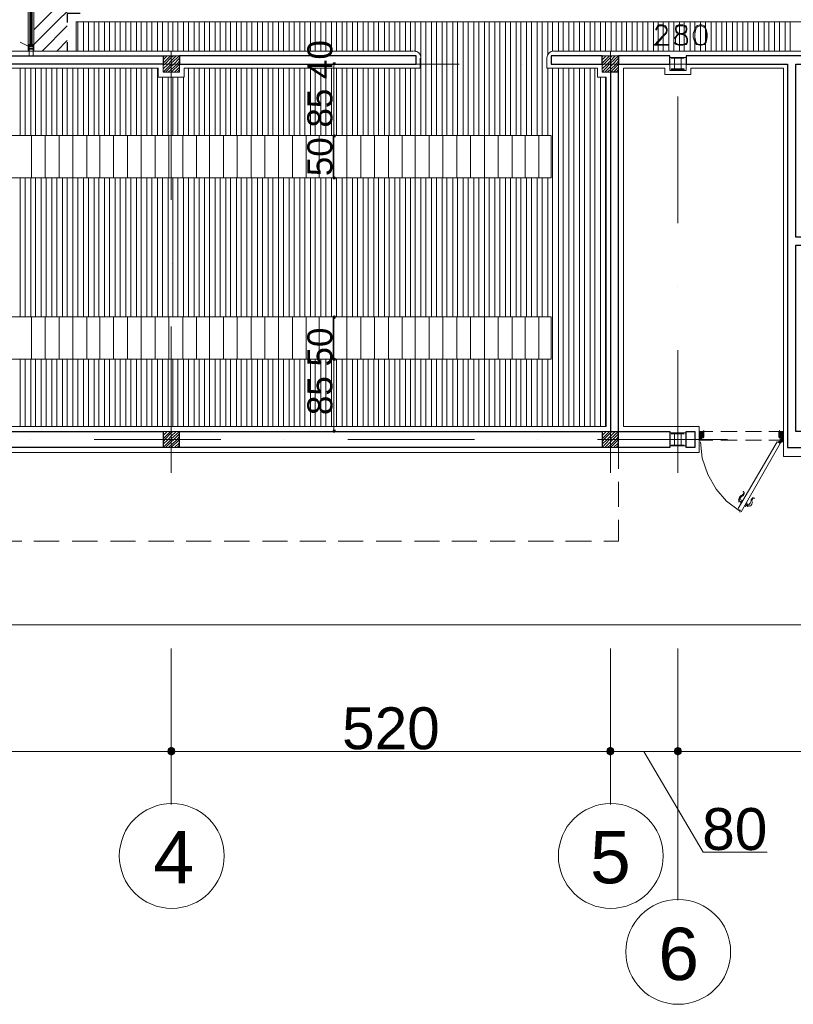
# Model space of a CAD drawing. Header units: metres. Extents: x 5.7 to 89.8, y 4 to 63.5.
# Tile 17 of 45: x 35.8 to 45, y 13.5 to 25.2. Entities that reach past the tile are written whole.
import ezdxf

# ---------------------------------------------------------------- set-up
doc = ezdxf.new("R2010")
doc.units = ezdxf.units.M
doc.header["$MEASUREMENT"] = 0
for name, color, linetype in [('PDF10_ax', 7, 'Continuous'), ('PDF10_column', 7, 'Continuous'), ('PDF10_dim', 7, 'Continuous'), ('PDF10_door', 7, 'Continuous'), ('PDF10_furn', 7, 'Continuous'), ('PDF10_halozen', 7, 'Continuous'), ('PDF10_hatch-plan', 7, 'Continuous'), ('PDF10_khatchin', 7, 'Continuous'), ('PDF10_Layer5', 7, 'Continuous'), ('PDF10_saghf kazeb', 7, 'Continuous'), ('PDF10_Text', 7, 'Continuous'), ('PDF10_textt', 7, 'Continuous'), ('PDF10_W', 7, 'Continuous'), ('PDF10_wall', 7, 'Continuous'), ('PDF10_WIN', 7, 'Continuous')]:
    doc.layers.add(name, color=color, linetype=linetype)
doc.styles.add('PDF Arial', font='arial.ttf')

msp = doc.modelspace()

# ---------------------------------------------------------------- linework, layer by layer
at = {"layer": 'PDF10_ax', "lineweight": 9}
for points in [[(42.785, 25.153), (42.785, 25.153)], [(43.584, 25.028), (43.584, 25.028)], [(36.496, 24.662), (37.989, 24.662)], [(38.74, 24.662), (38.74, 24.662)], [(39.491, 24.662), (40.994, 24.662)], [(41.745, 24.662), (41.745, 24.662)], [(42.496, 24.662), (43.989, 24.662)], [(44.74, 24.662), (44.74, 24.662)], [(37.584, 24.556), (37.584, 23.054)], [(42.785, 24.402), (42.785, 22.909)], [(43.584, 24.277), (43.584, 22.775)], [(37.584, 22.303), (37.584, 22.303)], [(42.785, 22.158), (42.785, 22.158)], [(43.584, 22.023), (43.584, 22.023)], [(37.584, 21.551), (37.584, 19.818)], [(42.785, 21.407), (42.785, 19.818)], [(43.584, 21.272), (43.584, 19.818)], [(35.918, 20.213), (35.918, 20.213)], [(36.669, 20.213), (38.172, 20.213)], [(38.923, 20.213), (38.923, 20.213)], [(39.674, 20.213), (41.177, 20.213)], [(41.918, 20.213), (41.918, 20.213)], [(42.669, 20.213), (44.172, 20.213)], [(44.923, 20.213), (44.923, 20.213)], [(37.584, 17.737), (37.584, 15.888)], [(42.785, 17.737), (42.785, 15.888)], [(43.584, 17.737), (43.584, 14.752)]]:
    msp.add_lwpolyline(points, dxfattribs=at)
for centre in [(37.589, 15.277), (42.79, 15.277), (43.589, 14.14)]:
    msp.add_circle(centre, 0.621, dxfattribs=at)
at = {"layer": 'PDF10_column', "lineweight": 18}
for points in [[(37.488, 24.749), (37.507, 24.759)], [(37.488, 24.71), (37.536, 24.759)], [(37.488, 24.672), (37.575, 24.759)], [(37.488, 24.643), (37.507, 24.662), (37.584, 24.739), (37.613, 24.759)], [(37.488, 24.605), (37.546, 24.662), (37.584, 24.701), (37.642, 24.759)], [(37.488, 24.566), (37.584, 24.662), (37.584, 24.672), (37.68, 24.759)], [(37.584, 24.816), (37.584, 24.508)], [(42.689, 24.749), (42.698, 24.759)], [(42.689, 24.71), (42.737, 24.759)], [(42.689, 24.672), (42.775, 24.759)], [(42.689, 24.643), (42.708, 24.662), (42.785, 24.739), (42.804, 24.759)], [(42.689, 24.605), (42.746, 24.662), (42.785, 24.701), (42.843, 24.759)], [(42.689, 24.566), (42.775, 24.662), (42.785, 24.672), (42.881, 24.759)], [(42.785, 24.816), (42.785, 24.508)], [(37.738, 24.662), (37.43, 24.662)], [(37.517, 24.566), (37.584, 24.633), (37.613, 24.662), (37.68, 24.73)], [(37.546, 24.566), (37.584, 24.595), (37.652, 24.662), (37.68, 24.701)], [(37.584, 24.566), (37.68, 24.662)], [(37.623, 24.566), (37.68, 24.624)], [(42.939, 24.662), (42.631, 24.662)], [(42.718, 24.566), (42.785, 24.633), (42.814, 24.662), (42.881, 24.73)], [(42.746, 24.566), (42.785, 24.595), (42.852, 24.662), (42.881, 24.701)], [(42.785, 24.566), (42.881, 24.662)], [(42.824, 24.566), (42.881, 24.624)], [(37.652, 24.566), (37.68, 24.595)], [(42.852, 24.566), (42.881, 24.595)], [(37.488, 20.299), (37.507, 20.309)], [(37.488, 20.261), (37.536, 20.309)], [(37.488, 20.222), (37.575, 20.309)], [(37.488, 20.184), (37.507, 20.213), (37.584, 20.29), (37.613, 20.309)], [(37.488, 20.155), (37.546, 20.213), (37.584, 20.251), (37.642, 20.309)], [(37.488, 20.116), (37.584, 20.213), (37.584, 20.222), (37.68, 20.309)], [(37.584, 20.367), (37.584, 20.059)], [(42.689, 20.299), (42.698, 20.309)], [(42.689, 20.261), (42.737, 20.309)], [(42.689, 20.222), (42.775, 20.309)], [(42.689, 20.184), (42.708, 20.213), (42.785, 20.29), (42.804, 20.309)], [(42.689, 20.155), (42.746, 20.213), (42.785, 20.251), (42.843, 20.309)], [(42.689, 20.116), (42.775, 20.213), (42.785, 20.222), (42.881, 20.309)], [(42.785, 20.367), (42.785, 20.059)], [(37.738, 20.213), (37.43, 20.213)], [(37.517, 20.116), (37.584, 20.184), (37.613, 20.213), (37.68, 20.28)], [(37.546, 20.116), (37.584, 20.145), (37.652, 20.213), (37.68, 20.251)], [(37.584, 20.116), (37.68, 20.213)], [(42.939, 20.213), (42.631, 20.213)], [(42.718, 20.116), (42.785, 20.184), (42.814, 20.213), (42.881, 20.28)], [(42.746, 20.116), (42.785, 20.145), (42.852, 20.213), (42.881, 20.251)], [(42.785, 20.116), (42.881, 20.213)], [(37.623, 20.116), (37.68, 20.174)], [(37.652, 20.116), (37.68, 20.145)], [(42.824, 20.116), (42.881, 20.174)], [(42.852, 20.116), (42.881, 20.145)]]:
    msp.add_lwpolyline(points, dxfattribs=at)
for points in [[(37.68, 24.566), (37.488, 24.566), (37.488, 24.759), (37.68, 24.759)], [(42.881, 24.566), (42.689, 24.566), (42.689, 24.759), (42.881, 24.759)], [(43.488, 24.739), (43.681, 24.739), (43.681, 24.585), (43.488, 24.585)], [(43.546, 24.605), (43.507, 24.605), (43.507, 24.595), (43.584, 24.595), (43.584, 24.605), (43.546, 24.605), (43.546, 24.73), (43.584, 24.73), (43.507, 24.73), (43.546, 24.73)], [(43.623, 24.605), (43.584, 24.605), (43.584, 24.595), (43.661, 24.595), (43.661, 24.605), (43.623, 24.605), (43.623, 24.73), (43.661, 24.73), (43.584, 24.73), (43.623, 24.73)], [(37.68, 20.116), (37.488, 20.116), (37.488, 20.309), (37.68, 20.309)], [(42.881, 20.116), (42.689, 20.116), (42.689, 20.309), (42.881, 20.309)], [(43.488, 20.29), (43.681, 20.29), (43.681, 20.136), (43.488, 20.136)], [(43.546, 20.145), (43.507, 20.145), (43.584, 20.145), (43.546, 20.145), (43.546, 20.28), (43.584, 20.28), (43.507, 20.28), (43.546, 20.28)], [(43.623, 20.145), (43.584, 20.145), (43.661, 20.145), (43.623, 20.145), (43.623, 20.28), (43.661, 20.28), (43.584, 20.28), (43.623, 20.28)]]:
    msp.add_lwpolyline(points, close=True, dxfattribs=at)
at = {"layer": 'PDF10_dim', "lineweight": 20}
for points in [[(39.51, 25.163), (39.443, 25.163)], [(39.51, 24.759), (39.443, 24.759)], [(39.51, 24.662), (39.453, 24.662)], [(39.51, 23.834), (39.51, 23.853), (39.51, 24.624), (39.51, 24.643)], [(39.51, 23.333), (39.51, 23.352), (39.51, 23.776), (39.51, 23.795)], [(39.51, 23.314), (39.453, 23.314)], [(39.51, 21.667), (39.453, 21.667)], [(39.51, 21.185), (39.51, 21.205), (39.51, 21.619), (39.51, 21.638)], [(39.51, 20.328), (39.51, 20.357), (39.51, 21.118), (39.51, 21.147)], [(39.51, 20.309), (39.453, 20.309)], [(37.488, 16.514), (31.68, 16.514)], [(42.689, 16.514), (37.68, 16.514)], [(43.488, 16.514), (42.881, 16.514)], [(43.18, 16.514), (43.883, 15.32), (44.644, 15.32)], [(49.488, 16.514), (43.681, 16.514)]]:
    msp.add_lwpolyline(points, dxfattribs=at)
for points in [[(39.453, 23.815), (39.51, 23.815)], [(39.453, 21.166), (39.51, 21.166)], [(37.584, 16.457), (37.584, 17.67)], [(42.785, 16.457), (42.785, 17.67)], [(43.584, 16.457), (43.584, 16.967)]]:
    msp.add_lwpolyline(points, close=True, dxfattribs=at)
at = {"layer": 'PDF10_dim', "transparency": 33554559}
for points in [[(39.501, 24.682), (39.51, 24.662), (39.491, 24.662)], [(39.51, 24.662), (39.491, 24.662), (39.501, 24.653)], [(39.51, 24.682), (39.501, 24.682), (39.51, 24.662)], [(39.501, 24.653), (39.51, 24.643), (39.51, 24.662)], [(39.53, 24.662), (39.53, 24.682), (39.51, 24.662)], [(39.53, 24.682), (39.51, 24.662), (39.51, 24.682)], [(39.51, 24.643), (39.51, 24.662), (39.53, 24.653)], [(39.51, 24.662), (39.53, 24.653), (39.53, 24.662)], [(39.501, 23.824), (39.51, 23.815), (39.491, 23.815)], [(39.51, 23.815), (39.501, 23.824), (39.491, 23.815)], [(39.51, 23.815), (39.491, 23.815), (39.501, 23.795)], [(39.491, 23.815), (39.501, 23.795), (39.51, 23.815)], [(39.51, 23.834), (39.501, 23.824), (39.51, 23.815)], [(39.51, 23.834), (39.51, 23.815), (39.501, 23.824)], [(39.501, 23.795), (39.51, 23.795), (39.51, 23.815)], [(39.501, 23.795), (39.51, 23.815), (39.51, 23.795)], [(39.53, 23.824), (39.51, 23.815), (39.51, 23.834)], [(39.53, 23.824), (39.51, 23.834), (39.51, 23.815)], [(39.53, 23.815), (39.53, 23.824), (39.51, 23.815)], [(39.51, 23.815), (39.53, 23.815), (39.53, 23.824)], [(39.51, 23.795), (39.51, 23.815), (39.53, 23.795)], [(39.51, 23.815), (39.53, 23.795), (39.53, 23.815)], [(39.51, 23.795), (39.53, 23.795), (39.51, 23.815)], [(39.53, 23.795), (39.51, 23.815), (39.53, 23.815)], [(39.51, 23.314), (39.501, 23.324), (39.491, 23.314)], [(39.491, 23.314), (39.501, 23.295), (39.51, 23.314)], [(39.51, 23.333), (39.51, 23.314), (39.501, 23.324)], [(39.501, 23.295), (39.51, 23.314), (39.51, 23.295)], [(39.53, 23.324), (39.51, 23.333), (39.51, 23.314)], [(39.51, 23.314), (39.53, 23.314), (39.53, 23.324)], [(39.51, 23.295), (39.53, 23.295), (39.51, 23.314)], [(39.53, 23.295), (39.51, 23.314), (39.53, 23.314)], [(39.501, 21.677), (39.51, 21.667), (39.491, 21.667)], [(39.51, 21.667), (39.491, 21.667), (39.501, 21.648)], [(39.51, 21.686), (39.501, 21.677), (39.51, 21.667)], [(39.501, 21.648), (39.51, 21.638), (39.51, 21.667)], [(39.53, 21.677), (39.51, 21.667), (39.51, 21.686)], [(39.53, 21.667), (39.53, 21.677), (39.51, 21.667)], [(39.51, 21.638), (39.51, 21.667), (39.53, 21.648)], [(39.51, 21.667), (39.53, 21.648), (39.53, 21.667)], [(39.501, 21.176), (39.51, 21.166), (39.491, 21.166)], [(39.51, 21.166), (39.501, 21.176), (39.491, 21.166)], [(39.51, 21.166), (39.491, 21.166), (39.501, 21.147)], [(39.491, 21.166), (39.501, 21.147), (39.51, 21.166)], [(39.51, 21.185), (39.501, 21.176), (39.51, 21.166)], [(39.51, 21.185), (39.51, 21.166), (39.501, 21.176)], [(39.501, 21.147), (39.51, 21.147), (39.51, 21.166)], [(39.501, 21.147), (39.51, 21.166), (39.51, 21.147)], [(39.53, 21.176), (39.51, 21.166), (39.51, 21.185)], [(39.53, 21.176), (39.51, 21.185), (39.51, 21.166)], [(39.53, 21.166), (39.53, 21.176), (39.51, 21.166)], [(39.51, 21.166), (39.53, 21.166), (39.53, 21.176)], [(39.51, 21.147), (39.51, 21.166), (39.53, 21.147)], [(39.51, 21.166), (39.53, 21.147), (39.53, 21.166)], [(39.51, 21.147), (39.53, 21.147), (39.51, 21.166)], [(39.53, 21.147), (39.51, 21.166), (39.53, 21.166)], [(39.51, 20.309), (39.501, 20.328), (39.491, 20.309)], [(39.491, 20.309), (39.501, 20.299), (39.51, 20.309)], [(39.51, 20.328), (39.51, 20.309), (39.501, 20.328)], [(39.501, 20.299), (39.51, 20.309), (39.51, 20.29)], [(39.51, 20.309), (39.53, 20.309), (39.53, 20.328)], [(39.53, 20.328), (39.51, 20.328), (39.51, 20.309)], [(39.51, 20.29), (39.53, 20.299), (39.51, 20.309)], [(39.53, 20.299), (39.51, 20.309), (39.53, 20.309)]]:
    msp.add_solid(points, dxfattribs=at)
at = {"layer": 'PDF10_door', "lineweight": 18}
for points in [[(43.854, 20.203), (43.835, 20.203), (43.835, 20.309), (43.883, 20.309)], [(43.893, 20.309), (43.893, 20.242)], [(44.779, 20.309), (44.779, 20.242)], [(44.817, 20.203), (44.836, 20.203), (44.836, 20.309), (44.788, 20.309)], [(43.883, 20.232), (43.864, 20.232), (43.864, 20.203)], [(44.788, 20.232), (44.798, 20.232)], [(44.808, 20.232), (44.808, 20.203)], [(44.297, 19.384), (44.326, 19.375), (44.316, 19.365), (44.162, 19.481), (44.037, 19.625), (43.941, 19.799), (43.873, 19.991), (43.854, 20.184)], [(44.336, 19.356), (44.798, 20.165), (44.759, 20.184), (44.297, 19.394)], [(44.326, 19.356), (44.316, 19.356)]]:
    msp.add_lwpolyline(points, dxfattribs=at)
at = {"layer": 'PDF10_door', "lineweight": 0}
for points in [[(43.883, 20.309), (43.893, 20.309), (43.835, 20.251), (43.864, 20.222), (43.844, 20.203), (43.835, 20.213), (43.893, 20.27), (43.844, 20.309), (43.835, 20.299), (43.893, 20.242), (43.835, 20.29), (43.854, 20.309), (43.893, 20.28), (43.864, 20.309), (43.835, 20.28), (43.873, 20.309)], [(43.864, 20.222), (43.835, 20.203), (43.893, 20.261), (43.835, 20.309), (43.893, 20.251), (43.873, 20.232), (43.835, 20.28), (43.883, 20.232), (43.893, 20.242)], [(43.835, 20.309), (43.835, 20.309)], [(44.808, 20.232), (44.836, 20.261), (44.779, 20.309), (44.836, 20.251), (44.808, 20.222), (44.827, 20.203), (44.808, 20.222)], [(44.788, 20.309), (44.836, 20.27), (44.798, 20.232), (44.779, 20.251), (44.836, 20.309), (44.827, 20.309)], [(44.817, 20.309), (44.779, 20.28), (44.808, 20.309), (44.836, 20.28), (44.798, 20.309), (44.779, 20.29), (44.836, 20.242), (44.779, 20.299), (44.788, 20.309), (44.779, 20.309)], [(43.864, 20.213), (43.854, 20.203), (43.835, 20.222), (43.893, 20.28), (43.835, 20.232), (43.864, 20.203)], [(43.835, 20.242), (43.864, 20.213), (43.835, 20.242)], [(43.835, 20.203), (43.835, 20.203)], [(44.808, 20.203), (44.836, 20.232), (44.779, 20.28), (44.836, 20.222), (44.817, 20.203), (44.808, 20.213)], [(44.779, 20.242), (44.788, 20.232)], [(44.836, 20.28), (44.788, 20.232), (44.836, 20.28)], [(44.798, 20.203), (44.798, 20.222), (44.798, 20.203)], [(44.836, 20.242), (44.808, 20.213), (44.836, 20.242)], [(44.779, 20.184), (44.779, 20.184)], [(44.808, 20.184), (44.817, 20.184), (44.808, 20.184)], [(44.817, 20.184), (44.817, 20.184)], [(44.355, 19.49), (44.355, 19.49)]]:
    msp.add_lwpolyline(points, dxfattribs=at)
for points in [[(43.893, 20.299), (43.873, 20.309), (43.893, 20.29), (43.835, 20.242)], [(43.835, 20.27), (43.864, 20.232), (43.835, 20.261), (43.883, 20.309)], [(44.836, 20.203), (44.827, 20.203), (44.836, 20.213), (44.779, 20.27), (44.827, 20.309), (44.779, 20.261), (44.808, 20.232)], [(44.836, 20.29), (44.779, 20.242), (44.836, 20.299), (44.817, 20.309)], [(44.817, 20.193), (44.808, 20.193)]]:
    msp.add_lwpolyline(points, close=True, dxfattribs=at)
for points in [[(44.798, 20.193), (44.798, 20.184), (44.808, 20.184), (44.808, 20.184), (44.808, 20.179, -0.414188), (44.788, 20.174), (44.769, 20.184)], [(44.779, 20.193), (44.788, 20.184, 0.414193), (44.797, 20.186)]]:
    msp.add_lwpolyline(points, format="xyb", dxfattribs=at)
at = {"layer": 'PDF10_door', "lineweight": 5}
for points in [[(44.339, 19.551, 0.014544), (44.336, 19.55, 0.130767), (44.303, 19.503)], [(44.308, 19.5, 0.361433), (44.314, 19.483, -0.139701), (44.33, 19.469)], [(44.345, 19.543, 0.099026), (44.326, 19.522, 0.092322), (44.317, 19.497)], [(44.424, 19.439, 0.092349), (44.442, 19.459, 0.098999), (44.451, 19.486, -0.199983), (44.476, 19.526)], [(44.459, 19.48, 0.014536), (44.46, 19.485, -0.199983), (44.482, 19.518, -0.999983), (44.488, 19.511)]]:
    msp.add_lwpolyline(points, format="xyb", dxfattribs=at)
for points in [[(44.307, 19.471), (44.316, 19.49), (44.307, 19.471), (44.307, 19.481)], [(44.345, 19.49), (44.326, 19.452)], [(44.326, 19.442), (44.326, 19.442)], [(44.374, 19.413), (44.374, 19.413)], [(44.403, 19.461), (44.384, 19.413)], [(44.403, 19.423), (44.413, 19.433)], [(44.422, 19.433), (44.413, 19.433), (44.413, 19.423), (44.413, 19.413)]]:
    msp.add_lwpolyline(points, dxfattribs=at)
at = {"layer": 'PDF10_door', "lineweight": 18}
msp.add_circle((44.822, 20.189), 0.00482, dxfattribs=at)
at = {"layer": 'PDF10_door', "lineweight": 0}
msp.add_circle((44.822, 20.189), 0.00482, dxfattribs=at)
at = {"layer": 'PDF10_door', "lineweight": 18}
for centre, start, end in [((43.888, 20.314), 0.0003, 89.9997), ((44.793, 20.314), 90.0003, 179.9997), ((43.859, 20.208), 270.0003, 359.9997), ((43.869, 20.237), 90.0003, 179.9997), ((43.888, 20.246), 270.0003, 359.9997), ((44.793, 20.246), 180.0003, 269.9997), ((44.803, 20.237), 0.0003, 89.9997), ((44.822, 20.208), 180.0063, 269.9994)]:
    msp.add_arc(centre, 0.00482, start, end, dxfattribs=at)
at = {"layer": 'PDF10_door', "lineweight": 0}
for centre, radius, start, end in [((44.812, 20.208), 0.0144, 179.9999, 270.0001), ((44.812, 20.208), 0.00482, 180.0003, 269.9997), ((44.812, 20.189), 0.00482, 128.779, 149.9982), ((44.822, 20.189), 0.00482, 0.0003, 89.9997)]:
    msp.add_arc(centre, radius, start, end, dxfattribs=at)
at = {"layer": 'PDF10_door', "lineweight": 5}
for centre, radius, start, end in [((44.35, 19.534), 0.0433, 238.1342, 269.9505), ((44.312, 19.591), 0.053, 307.3812, 352.6172), ((44.312, 19.591), 0.0626, 307.3812, 352.6171), ((44.36, 19.591), 0.00482, 352.6163, 172.6177), ((44.389, 19.389), 0.0433, 58.1287, 89.9449), ((44.437, 19.476), 0.0433, 210.0646, 241.8744), ((44.427, 19.437), 0.0144, 240.007, 319.4827), ((44.36, 19.495), 0.111, 319.4825, 349.2883)]:
    msp.add_arc(centre, radius, start, end, dxfattribs=at)
at = {"layer": 'PDF10_door', "transparency": 33554559}
msp.add_solid([(44.817, 20.174), (44.808, 20.174), (44.808, 20.174)], dxfattribs=at)
at = {"layer": 'PDF10_furn', "lineweight": 9}
msp.add_lwpolyline([(58.185, 29.016), (58.185, 18.017), (15.23, 18.017), (15.23, 52.814), (66.083, 52.814), (66.083, 29.016)], close=True, dxfattribs=at)
at = {"layer": 'PDF10_furn', "lineweight": 18}
msp.add_lwpolyline([(42.881, 24.662), (42.881, 24.662)], dxfattribs=at)
at = {"layer": 'PDF10_halozen', "lineweight": 25}
for points in [[(36.505, 25.259), (36.351, 25.259), (36.351, 25.153)], [(36.351, 25.076), (36.351, 25.076)], [(36.351, 24.999), (36.351, 24.999)], [(36.351, 24.922), (36.351, 24.816)]]:
    msp.add_lwpolyline(points, dxfattribs=at)
at = {"layer": 'PDF10_hatch-plan', "lineweight": 18}
for points in [[(35.956, 25.067), (37.141, 26.261)], [(35.956, 24.893), (37.324, 26.261)], [(36.053, 24.816), (36.351, 25.115)], [(36.477, 24.816), (36.477, 25.163)], [(36.544, 24.816), (36.544, 25.163)], [(36.602, 24.816), (36.602, 25.163)], [(36.669, 24.816), (36.669, 25.163)], [(36.727, 24.816), (36.727, 25.163)], [(36.794, 24.816), (36.794, 25.163)], [(36.852, 24.816), (36.852, 25.163)], [(36.92, 24.816), (36.92, 25.163)], [(36.977, 24.816), (36.977, 25.163)], [(37.045, 24.816), (37.045, 25.163)], [(37.103, 24.816), (37.103, 25.163)], [(37.17, 24.816), (37.17, 25.163)], [(37.228, 24.816), (37.228, 25.163)], [(37.295, 24.816), (37.295, 25.163)], [(37.353, 24.816), (37.353, 25.163)], [(37.42, 24.816), (37.42, 25.163)], [(37.478, 24.816), (37.478, 25.163)], [(37.546, 24.816), (37.546, 25.163)], [(37.603, 24.816), (37.603, 25.163)], [(37.661, 24.816), (37.661, 25.163)], [(37.729, 24.816), (37.729, 25.163)], [(37.786, 24.816), (37.786, 25.163)], [(37.854, 24.816), (37.854, 25.163)], [(37.912, 24.816), (37.912, 25.163)], [(37.979, 24.816), (37.979, 25.163)], [(38.037, 24.816), (38.037, 25.163)], [(38.104, 24.816), (38.104, 25.163)], [(38.162, 24.816), (38.162, 25.163)], [(38.229, 24.816), (38.229, 25.163)], [(38.287, 24.816), (38.287, 25.163)], [(38.355, 24.816), (38.355, 25.163)], [(38.412, 24.816), (38.412, 25.163)], [(38.48, 24.816), (38.48, 25.163)], [(38.538, 24.816), (38.538, 25.163)], [(38.605, 24.816), (38.605, 25.163)], [(38.663, 24.816), (38.663, 25.163)], [(38.73, 24.816), (38.73, 25.163)], [(38.788, 24.816), (38.788, 25.163)], [(38.855, 24.816), (38.855, 25.163)], [(38.913, 24.816), (38.913, 25.163)], [(38.981, 24.816), (38.981, 25.163)], [(39.038, 24.816), (39.038, 25.163)], [(39.106, 24.816), (39.106, 25.163)], [(39.164, 24.816), (39.164, 25.163)], [(39.231, 24.816), (39.231, 25.163)], [(39.289, 24.816), (39.289, 25.163)], [(39.356, 24.816), (39.356, 25.163)], [(39.414, 24.816), (39.414, 25.163)], [(39.481, 24.816), (39.481, 25.163)], [(39.539, 24.816), (39.539, 25.163)], [(39.607, 24.816), (39.607, 25.163)], [(39.664, 24.816), (39.664, 25.163)], [(39.732, 24.816), (39.732, 25.163)], [(39.79, 24.816), (39.79, 25.163)], [(39.857, 24.816), (39.857, 25.163)], [(39.915, 24.816), (39.915, 25.163)], [(39.982, 24.816), (39.982, 25.163)], [(40.04, 24.816), (40.04, 25.163)], [(40.108, 24.816), (40.108, 25.163)], [(40.165, 24.816), (40.165, 25.163)], [(40.233, 24.816), (40.233, 25.163)], [(40.291, 24.816), (40.291, 25.163)], [(40.358, 24.816), (40.358, 25.163)], [(40.416, 24.816), (40.416, 25.163)], [(40.474, 24.807), (40.474, 25.163)], [(40.541, 23.815), (40.541, 24.662), (40.541, 25.163)], [(40.599, 23.815), (40.599, 24.662), (40.599, 25.163)], [(40.666, 23.815), (40.666, 24.662), (40.666, 25.163)], [(40.724, 23.815), (40.724, 24.662), (40.724, 25.163)], [(40.791, 23.815), (40.791, 24.662), (40.791, 25.163)], [(40.849, 23.815), (40.849, 24.662), (40.849, 25.163)], [(40.917, 23.815), (40.917, 24.662), (40.917, 25.163)], [(40.974, 23.815), (40.974, 24.662), (40.974, 25.163)], [(41.042, 23.815), (41.042, 24.662), (41.042, 25.163)], [(41.1, 23.815), (41.1, 24.662), (41.1, 25.163)], [(41.167, 23.815), (41.167, 24.662), (41.167, 25.163)], [(41.225, 23.815), (41.225, 24.662), (41.225, 25.163)], [(41.292, 20.367), (41.292, 21.166), (41.292, 21.667), (41.292, 23.314), (41.292, 23.815), (41.292, 24.662), (41.292, 25.163)], [(41.35, 23.815), (41.35, 24.662), (41.35, 25.163)], [(41.417, 23.815), (41.417, 24.662), (41.417, 25.163)], [(41.475, 23.815), (41.475, 24.662), (41.475, 25.163)], [(41.543, 23.815), (41.543, 24.662), (41.543, 25.163)], [(41.6, 23.815), (41.6, 24.662), (41.6, 25.163)], [(41.668, 23.815), (41.668, 24.662), (41.668, 25.163)], [(41.726, 23.815), (41.726, 24.662), (41.726, 25.163)], [(41.793, 23.815), (41.793, 24.662), (41.793, 25.163)], [(41.851, 23.815), (41.851, 24.662), (41.851, 25.163)], [(41.918, 23.815), (41.918, 24.662), (41.918, 25.163)], [(41.976, 23.815), (41.976, 24.662), (41.976, 25.163)], [(42.043, 24.768), (42.043, 25.163)], [(42.101, 24.816), (42.101, 25.163)], [(42.169, 24.816), (42.169, 25.163)], [(42.226, 24.816), (42.226, 25.163)], [(42.294, 24.816), (42.294, 25.163)], [(42.352, 24.816), (42.352, 25.163)], [(42.419, 24.816), (42.419, 25.163)], [(42.477, 24.816), (42.477, 25.163)], [(42.544, 24.816), (42.544, 25.163)], [(42.602, 24.816), (42.602, 25.163)], [(42.669, 24.816), (42.669, 25.163)], [(42.727, 24.816), (42.727, 25.163)], [(42.795, 24.816), (42.795, 25.163)], [(42.852, 24.816), (42.852, 25.163)], [(42.92, 24.816), (42.92, 25.163)], [(42.978, 24.816), (42.978, 25.163)], [(43.045, 24.816), (43.045, 25.163)], [(43.103, 24.816), (43.103, 25.163)], [(43.17, 24.816), (43.17, 25.163)], [(43.228, 24.816), (43.228, 25.163)], [(43.295, 24.816), (43.295, 25.163)], [(43.353, 24.816), (43.353, 25.163)], [(43.411, 24.816), (43.411, 25.163)], [(43.478, 24.816), (43.478, 25.163)], [(43.536, 24.816), (43.536, 25.163)], [(43.604, 24.816), (43.604, 25.163)], [(43.661, 24.816), (43.661, 25.163)], [(43.729, 24.816), (43.729, 25.163)], [(43.787, 24.816), (43.787, 25.163)], [(43.854, 24.816), (43.854, 25.163)], [(43.912, 24.816), (43.912, 25.163)], [(43.979, 24.816), (43.979, 25.163)], [(44.037, 24.816), (44.037, 25.163)], [(44.104, 24.816), (44.104, 25.163)], [(44.162, 24.816), (44.162, 25.163)], [(44.23, 24.816), (44.23, 25.163)], [(44.287, 24.816), (44.287, 25.163)], [(44.355, 24.816), (44.355, 25.163)], [(44.413, 24.816), (44.413, 25.163)], [(44.48, 24.816), (44.48, 25.163)], [(44.538, 24.816), (44.538, 25.163)], [(44.605, 24.816), (44.605, 25.163)], [(44.663, 24.816), (44.663, 25.163)], [(44.731, 24.816), (44.731, 25.163)], [(44.788, 24.816), (44.788, 25.163)], [(44.856, 24.816), (44.856, 25.163)], [(44.913, 24.816), (44.913, 25.163)], [(36.226, 24.816), (36.351, 24.942)], [(35.793, 23.815), (35.793, 24.614)], [(35.851, 23.815), (35.851, 24.614)], [(35.918, 23.815), (35.918, 24.614)], [(35.976, 23.815), (35.976, 24.614)], [(36.043, 23.815), (36.043, 24.614)], [(36.101, 23.815), (36.101, 24.614)], [(36.168, 23.815), (36.168, 24.614)], [(36.226, 23.815), (36.226, 24.614)], [(36.294, 23.815), (36.294, 24.614)], [(36.351, 23.815), (36.351, 24.614)], [(36.419, 20.367), (36.419, 21.166), (36.419, 21.667), (36.419, 23.314), (36.419, 23.815), (36.419, 24.614)], [(36.477, 23.815), (36.477, 24.614)], [(36.544, 23.815), (36.544, 24.614)], [(36.602, 23.815), (36.602, 24.614)], [(36.669, 23.815), (36.669, 24.614)], [(36.727, 23.815), (36.727, 24.614)], [(36.794, 23.815), (36.794, 24.614)], [(36.852, 23.815), (36.852, 24.614)], [(36.92, 23.815), (36.92, 24.614)], [(36.977, 23.815), (36.977, 24.614)], [(37.045, 23.815), (37.045, 24.614)], [(37.103, 23.815), (37.103, 24.614)], [(37.17, 23.815), (37.17, 24.614)], [(37.228, 20.367), (37.228, 21.166), (37.228, 21.667), (37.228, 23.314), (37.228, 23.815), (37.228, 24.614)], [(37.295, 23.815), (37.295, 24.614)], [(37.353, 23.815), (37.353, 24.614)], [(37.42, 23.815), (37.42, 24.614)], [(37.478, 23.815), (37.478, 24.508)], [(37.546, 23.815), (37.546, 24.508)], [(37.603, 23.815), (37.603, 24.508)], [(37.661, 23.815), (37.661, 24.508)], [(37.729, 23.815), (37.729, 24.508)], [(37.786, 23.815), (37.786, 24.614)], [(37.854, 23.815), (37.854, 24.614)], [(37.912, 23.815), (37.912, 24.614)], [(37.979, 23.815), (37.979, 24.614)], [(38.037, 20.367), (38.037, 21.166), (38.037, 21.667), (38.037, 23.314), (38.037, 23.815), (38.037, 24.614)], [(38.104, 23.815), (38.104, 24.614)], [(38.162, 23.815), (38.162, 24.614)], [(38.229, 23.815), (38.229, 24.614)], [(38.287, 23.815), (38.287, 24.614)], [(38.355, 23.815), (38.355, 24.614)], [(38.412, 23.815), (38.412, 24.614)], [(38.48, 23.815), (38.48, 24.614)], [(38.538, 23.815), (38.538, 24.614)], [(38.605, 23.815), (38.605, 24.614)], [(38.663, 23.815), (38.663, 24.614)], [(38.73, 23.815), (38.73, 24.614)], [(38.788, 23.815), (38.788, 24.614)], [(38.855, 20.367), (38.855, 21.166), (38.855, 21.667), (38.855, 23.314), (38.855, 23.815), (38.855, 24.614)], [(38.913, 23.815), (38.913, 24.614)], [(38.981, 23.815), (38.981, 24.614)], [(39.038, 23.815), (39.038, 24.614)], [(39.106, 23.815), (39.106, 24.614)], [(39.164, 23.815), (39.164, 24.614)], [(39.231, 23.815), (39.231, 24.614)], [(39.289, 23.815), (39.289, 24.614)], [(39.356, 23.815), (39.356, 24.614)], [(39.414, 23.815), (39.414, 24.614)], [(39.481, 23.815), (39.481, 24.614)], [(39.539, 23.815), (39.539, 24.614)], [(39.607, 23.815), (39.607, 24.614)], [(39.664, 20.367), (39.664, 21.166), (39.664, 21.667), (39.664, 23.314), (39.664, 23.815), (39.664, 24.614)], [(39.732, 23.815), (39.732, 24.614)], [(39.79, 23.815), (39.79, 24.614)], [(39.857, 23.815), (39.857, 24.614)], [(39.915, 23.815), (39.915, 24.614)], [(39.982, 23.815), (39.982, 24.614)], [(40.04, 23.815), (40.04, 24.614)], [(40.108, 23.815), (40.108, 24.614)], [(40.165, 23.815), (40.165, 24.614)], [(40.233, 23.815), (40.233, 24.614)], [(40.291, 23.815), (40.291, 24.614)], [(40.358, 23.815), (40.358, 24.614)], [(40.416, 23.815), (40.416, 24.614)], [(40.474, 20.367), (40.474, 21.166), (40.474, 21.667), (40.474, 23.314), (40.474, 23.815), (40.474, 24.614)], [(42.043, 23.815), (42.043, 24.614)], [(42.101, 20.367), (42.101, 24.614)], [(42.169, 20.367), (42.169, 24.614)], [(42.226, 20.367), (42.226, 24.614)], [(42.294, 20.367), (42.294, 24.614)], [(42.352, 20.367), (42.352, 24.614)], [(42.419, 20.367), (42.419, 24.614)], [(42.477, 20.367), (42.477, 24.614)], [(42.544, 20.367), (42.544, 24.614)], [(42.602, 20.367), (42.602, 24.614)], [(42.669, 20.367), (42.669, 24.508)], [(42.727, 20.367), (42.727, 24.508)], [(35.928, 23.314), (35.928, 23.815)], [(36.091, 23.314), (36.091, 23.815)], [(36.255, 23.314), (36.255, 23.815)], [(36.583, 23.314), (36.583, 23.815)], [(36.737, 23.314), (36.737, 23.815)], [(36.9, 23.314), (36.9, 23.815)], [(37.064, 23.314), (37.064, 23.815)], [(37.392, 23.314), (37.392, 23.815)], [(37.555, 23.314), (37.555, 23.815)], [(37.719, 23.314), (37.719, 23.815)], [(37.883, 23.314), (37.883, 23.815)], [(38.201, 23.314), (38.201, 23.815)], [(38.364, 23.314), (38.364, 23.815)], [(38.528, 23.314), (38.528, 23.815)], [(38.692, 23.314), (38.692, 23.815)], [(39.019, 23.314), (39.019, 23.815)], [(39.183, 23.314), (39.183, 23.815)], [(39.337, 23.314), (39.337, 23.815)], [(39.501, 23.314), (39.501, 23.815)], [(39.828, 23.314), (39.828, 23.815)], [(39.992, 23.314), (39.992, 23.815)], [(40.156, 23.314), (40.156, 23.815)], [(40.319, 23.314), (40.319, 23.815)], [(40.637, 23.314), (40.637, 23.815)], [(40.801, 23.314), (40.801, 23.815)], [(40.965, 23.314), (40.965, 23.815)], [(41.128, 23.314), (41.128, 23.815)], [(41.456, 23.314), (41.456, 23.815)], [(41.62, 23.314), (41.62, 23.815)], [(41.774, 23.314), (41.774, 23.815)], [(41.937, 23.314), (41.937, 23.815)], [(35.793, 21.667), (35.793, 23.314)], [(35.851, 21.667), (35.851, 23.314)], [(35.918, 21.667), (35.918, 23.314)], [(35.976, 21.667), (35.976, 23.314)], [(36.043, 21.667), (36.043, 23.314)], [(36.101, 21.667), (36.101, 23.314)], [(36.168, 21.667), (36.168, 23.314)], [(36.226, 21.667), (36.226, 23.314)], [(36.294, 21.667), (36.294, 23.314)], [(36.351, 21.667), (36.351, 23.314)], [(36.477, 21.667), (36.477, 23.314)], [(36.544, 21.667), (36.544, 23.314)], [(36.602, 21.667), (36.602, 23.314)], [(36.669, 21.667), (36.669, 23.314)], [(36.727, 21.667), (36.727, 23.314)], [(36.794, 21.667), (36.794, 23.314)], [(36.852, 21.667), (36.852, 23.314)], [(36.92, 21.667), (36.92, 23.314)], [(36.977, 21.667), (36.977, 23.314)], [(37.045, 21.667), (37.045, 23.314)], [(37.103, 21.667), (37.103, 23.314)], [(37.17, 21.667), (37.17, 23.314)], [(37.295, 21.667), (37.295, 23.314)], [(37.353, 21.667), (37.353, 23.314)], [(37.42, 21.667), (37.42, 23.314)], [(37.478, 21.667), (37.478, 23.314)], [(37.546, 21.667), (37.546, 23.314)], [(37.603, 21.667), (37.603, 23.314)], [(37.661, 21.667), (37.661, 23.314)], [(37.729, 21.667), (37.729, 23.314)], [(37.786, 21.667), (37.786, 23.314)], [(37.854, 21.667), (37.854, 23.314)], [(37.912, 21.667), (37.912, 23.314)], [(37.979, 21.667), (37.979, 23.314)], [(38.104, 21.667), (38.104, 23.314)], [(38.162, 21.667), (38.162, 23.314)], [(38.229, 21.667), (38.229, 23.314)], [(38.287, 21.667), (38.287, 23.314)], [(38.355, 21.667), (38.355, 23.314)], [(38.412, 21.667), (38.412, 23.314)], [(38.48, 21.667), (38.48, 23.314)], [(38.538, 21.667), (38.538, 23.314)], [(38.605, 21.667), (38.605, 23.314)], [(38.663, 21.667), (38.663, 23.314)], [(38.73, 21.667), (38.73, 23.314)], [(38.788, 21.667), (38.788, 23.314)], [(38.913, 21.667), (38.913, 23.314)], [(38.981, 21.667), (38.981, 23.314)], [(39.038, 21.667), (39.038, 23.314)], [(39.106, 21.667), (39.106, 23.314)], [(39.164, 21.667), (39.164, 23.314)], [(39.231, 21.667), (39.231, 23.314)], [(39.289, 21.667), (39.289, 23.314)], [(39.356, 21.667), (39.356, 23.314)], [(39.414, 21.667), (39.414, 23.314)], [(39.481, 21.667), (39.481, 23.314)], [(39.539, 21.667), (39.539, 23.314)], [(39.607, 21.667), (39.607, 23.314)], [(39.732, 21.667), (39.732, 23.314)], [(39.79, 21.667), (39.79, 23.314)], [(39.857, 21.667), (39.857, 23.314)], [(39.915, 21.667), (39.915, 23.314)], [(39.982, 21.667), (39.982, 23.314)], [(40.04, 21.667), (40.04, 23.314)], [(40.108, 21.667), (40.108, 23.314)], [(40.165, 21.667), (40.165, 23.314)], [(40.233, 21.667), (40.233, 23.314)], [(40.291, 21.667), (40.291, 23.314)], [(40.358, 21.667), (40.358, 23.314)], [(40.416, 21.667), (40.416, 23.314)], [(40.541, 21.667), (40.541, 23.314)], [(40.599, 21.667), (40.599, 23.314)], [(40.666, 21.667), (40.666, 23.314)], [(40.724, 21.667), (40.724, 23.314)], [(40.791, 21.667), (40.791, 23.314)], [(40.849, 21.667), (40.849, 23.314)], [(40.917, 21.667), (40.917, 23.314)], [(40.974, 21.667), (40.974, 23.314)], [(41.042, 21.667), (41.042, 23.314)], [(41.1, 21.667), (41.1, 23.314)], [(41.167, 21.667), (41.167, 23.314)], [(41.225, 21.667), (41.225, 23.314)], [(41.35, 21.667), (41.35, 23.314)], [(41.417, 21.667), (41.417, 23.314)], [(41.475, 21.667), (41.475, 23.314)], [(41.543, 21.667), (41.543, 23.314)], [(41.6, 21.667), (41.6, 23.314)], [(41.668, 21.667), (41.668, 23.314)], [(41.726, 21.667), (41.726, 23.314)], [(41.793, 21.667), (41.793, 23.314)], [(41.851, 21.667), (41.851, 23.314)], [(41.918, 21.667), (41.918, 23.314)], [(41.976, 21.667), (41.976, 23.314)], [(42.043, 21.667), (42.043, 23.314)], [(35.928, 21.166), (35.928, 21.667)], [(36.091, 21.166), (36.091, 21.667)], [(36.255, 21.166), (36.255, 21.667)], [(36.583, 21.166), (36.583, 21.667)], [(36.737, 21.166), (36.737, 21.667)], [(36.9, 21.166), (36.9, 21.667)], [(37.064, 21.166), (37.064, 21.667)], [(37.392, 21.166), (37.392, 21.667)], [(37.555, 21.166), (37.555, 21.667)], [(37.719, 21.166), (37.719, 21.667)], [(37.883, 21.166), (37.883, 21.667)], [(38.201, 21.166), (38.201, 21.667)], [(38.364, 21.166), (38.364, 21.667)], [(38.528, 21.166), (38.528, 21.667)], [(38.692, 21.166), (38.692, 21.667)], [(39.019, 21.166), (39.019, 21.667)], [(39.183, 21.166), (39.183, 21.667)], [(39.337, 21.166), (39.337, 21.667)], [(39.501, 21.166), (39.501, 21.667)], [(39.828, 21.166), (39.828, 21.667)], [(39.992, 21.166), (39.992, 21.667)], [(40.156, 21.166), (40.156, 21.667)], [(40.319, 21.166), (40.319, 21.667)], [(40.637, 21.166), (40.637, 21.667)], [(40.801, 21.166), (40.801, 21.667)], [(40.965, 21.166), (40.965, 21.667)], [(41.128, 21.166), (41.128, 21.667)], [(41.456, 21.166), (41.456, 21.667)], [(41.62, 21.166), (41.62, 21.667)], [(41.774, 21.166), (41.774, 21.667)], [(41.937, 21.166), (41.937, 21.667)], [(35.793, 20.367), (35.793, 21.166)], [(35.851, 20.367), (35.851, 21.166)], [(35.918, 20.367), (35.918, 21.166)], [(35.976, 20.367), (35.976, 21.166)], [(36.043, 20.367), (36.043, 21.166)], [(36.101, 20.367), (36.101, 21.166)], [(36.168, 20.367), (36.168, 21.166)], [(36.226, 20.367), (36.226, 21.166)], [(36.294, 20.367), (36.294, 21.166)], [(36.351, 20.367), (36.351, 21.166)], [(36.477, 20.367), (36.477, 21.166)], [(36.544, 20.367), (36.544, 21.166)], [(36.602, 20.367), (36.602, 21.166)], [(36.669, 20.367), (36.669, 21.166)], [(36.727, 20.367), (36.727, 21.166)], [(36.794, 20.367), (36.794, 21.166)], [(36.852, 20.367), (36.852, 21.166)], [(36.92, 20.367), (36.92, 21.166)], [(36.977, 20.367), (36.977, 21.166)], [(37.045, 20.367), (37.045, 21.166)], [(37.103, 20.367), (37.103, 21.166)], [(37.17, 20.367), (37.17, 21.166)], [(37.295, 20.367), (37.295, 21.166)], [(37.353, 20.367), (37.353, 21.166)], [(37.42, 20.367), (37.42, 21.166)], [(37.478, 20.367), (37.478, 21.166)], [(37.546, 20.367), (37.546, 21.166)], [(37.603, 20.367), (37.603, 21.166)], [(37.661, 20.367), (37.661, 21.166)], [(37.729, 20.367), (37.729, 21.166)], [(37.786, 20.367), (37.786, 21.166)], [(37.854, 20.367), (37.854, 21.166)], [(37.912, 20.367), (37.912, 21.166)], [(37.979, 20.367), (37.979, 21.166)], [(38.104, 20.367), (38.104, 21.166)], [(38.162, 20.367), (38.162, 21.166)], [(38.229, 20.367), (38.229, 21.166)], [(38.287, 20.367), (38.287, 21.166)], [(38.355, 20.367), (38.355, 21.166)], [(38.412, 20.367), (38.412, 21.166)], [(38.48, 20.367), (38.48, 21.166)], [(38.538, 20.367), (38.538, 21.166)], [(38.605, 20.367), (38.605, 21.166)], [(38.663, 20.367), (38.663, 21.166)], [(38.73, 20.367), (38.73, 21.166)], [(38.788, 20.367), (38.788, 21.166)], [(38.913, 20.367), (38.913, 21.166)], [(38.981, 20.367), (38.981, 21.166)], [(39.038, 20.367), (39.038, 21.166)], [(39.106, 20.367), (39.106, 21.166)], [(39.164, 20.367), (39.164, 21.166)], [(39.231, 20.367), (39.231, 21.166)], [(39.289, 20.367), (39.289, 21.166)], [(39.356, 20.367), (39.356, 21.166)], [(39.414, 20.367), (39.414, 21.166)], [(39.481, 20.367), (39.481, 21.166)], [(39.539, 20.367), (39.539, 21.166)], [(39.607, 20.367), (39.607, 21.166)], [(39.732, 20.367), (39.732, 21.166)], [(39.79, 20.367), (39.79, 21.166)], [(39.857, 20.367), (39.857, 21.166)], [(39.915, 20.367), (39.915, 21.166)], [(39.982, 20.367), (39.982, 21.166)], [(40.04, 20.367), (40.04, 21.166)], [(40.108, 20.367), (40.108, 21.166)], [(40.165, 20.367), (40.165, 21.166)], [(40.233, 20.367), (40.233, 21.166)], [(40.291, 20.367), (40.291, 21.166)], [(40.358, 20.367), (40.358, 21.166)], [(40.416, 20.367), (40.416, 21.166)], [(40.541, 20.367), (40.541, 21.166)], [(40.599, 20.367), (40.599, 21.166)], [(40.666, 20.367), (40.666, 21.166)], [(40.724, 20.367), (40.724, 21.166)], [(40.791, 20.367), (40.791, 21.166)], [(40.849, 20.367), (40.849, 21.166)], [(40.917, 20.367), (40.917, 21.166)], [(40.974, 20.367), (40.974, 21.166)], [(41.042, 20.367), (41.042, 21.166)], [(41.1, 20.367), (41.1, 21.166)], [(41.167, 20.367), (41.167, 21.166)], [(41.225, 20.367), (41.225, 21.166)], [(41.35, 20.367), (41.35, 21.166)], [(41.417, 20.367), (41.417, 21.166)], [(41.475, 20.367), (41.475, 21.166)], [(41.543, 20.367), (41.543, 21.166)], [(41.6, 20.367), (41.6, 21.166)], [(41.668, 20.367), (41.668, 21.166)], [(41.726, 20.367), (41.726, 21.166)], [(41.793, 20.367), (41.793, 21.166)], [(41.851, 20.367), (41.851, 21.166)], [(41.918, 20.367), (41.918, 21.166)], [(41.976, 20.367), (41.976, 21.166)], [(42.043, 20.367), (42.043, 21.166)]]:
    msp.add_lwpolyline(points, dxfattribs=at)
at = {"layer": 'PDF10_khatchin', "lineweight": 18}
for points in [[(35.889, 24.874), (35.793, 24.922)], [(43.835, 20.309), (43.999, 20.309)], [(44.095, 20.309), (44.287, 20.309)], [(44.384, 20.309), (44.576, 20.309)], [(44.663, 20.309), (44.836, 20.309)], [(43.835, 20.203), (43.999, 20.203)], [(44.095, 20.203), (44.287, 20.203)], [(44.384, 20.203), (44.576, 20.203)], [(44.663, 20.203), (44.836, 20.203)], [(42.881, 20.116), (42.881, 19.866)], [(42.881, 19.712), (42.881, 19.413)], [(42.708, 19.009), (42.881, 19.009), (42.881, 19.259)], [(35.513, 19.009), (35.812, 19.009)], [(35.956, 19.009), (36.255, 19.009)], [(36.409, 19.009), (36.708, 19.009)], [(36.862, 19.009), (37.16, 19.009)], [(37.314, 19.009), (37.613, 19.009)], [(37.758, 19.009), (38.056, 19.009)], [(38.21, 19.009), (38.509, 19.009)], [(38.663, 19.009), (38.961, 19.009)], [(39.106, 19.009), (39.414, 19.009)], [(39.559, 19.009), (39.857, 19.009)], [(40.011, 19.009), (40.31, 19.009)], [(40.464, 19.009), (40.762, 19.009)], [(40.907, 19.009), (41.205, 19.009)], [(41.36, 19.009), (41.658, 19.009)], [(41.812, 19.009), (42.111, 19.009)], [(42.255, 19.009), (42.563, 19.009)]]:
    msp.add_lwpolyline(points, dxfattribs=at)
at = {"layer": 'PDF10_Layer5', "lineweight": 13}
for points in [[(55.498, 35.411), (63.781, 35.411), (63.781, 35.517), (64.089, 35.517), (64.089, 31.009), (56.23, 31.009), (56.23, 20.01), (44.836, 20.01), (44.836, 24.614), (43.738, 24.614), (43.738, 24.537), (43.43, 24.537), (43.43, 24.614), (42.939, 24.614), (42.939, 20.367), (43.835, 20.367), (43.835, 20.059), (23.484, 20.059)], [(40.531, 24.73), (40.531, 24.614), (37.738, 24.614), (37.738, 24.508), (37.43, 24.508), (37.43, 24.614), (34.136, 24.614), (34.136, 24.816), (40.454, 24.816)], [(42.111, 24.816), (46.156, 24.816), (47.312, 24.816), (47.658, 24.816), (48.814, 24.816), (49.652, 24.816)], [(28.935, 20.367), (42.737, 20.367), (42.737, 24.508), (42.631, 24.508), (42.631, 24.614), (42.034, 24.614), (42.034, 24.73)]]:
    msp.add_lwpolyline(points, dxfattribs=at)
for centre, start, end in [((40.459, 24.735), 0, 90), ((42.116, 24.735), 90, 180)]:
    msp.add_arc(centre, 0.0819, start, end, dxfattribs=at)
at = {"layer": 'PDF10_saghf kazeb', "lineweight": 18}
msp.add_lwpolyline([(53.88, 30.759), (53.485, 30.759), (53.485, 25.163), (36.457, 25.163), (36.457, 24.816)], dxfattribs=at)
for points in [[(29.687, 23.314), (29.687, 23.815), (42.082, 23.815), (42.082, 23.314)], [(29.687, 21.166), (29.687, 21.667), (42.082, 21.667), (42.082, 21.166)]]:
    msp.add_lwpolyline(points, close=True, dxfattribs=at)
at = {"layer": 'PDF10_textt', "lineweight": 20}
for points in [[(43.324, 24.893), (43.469, 24.893), (43.469, 24.884), (43.305, 24.884), (43.411, 24.999), (43.44, 25.028), (43.45, 25.057), (43.45, 25.076), (43.44, 25.096), (43.411, 25.115), (43.363, 25.115), (43.344, 25.096), (43.334, 25.076), (43.334, 25.067), (43.324, 25.067), (43.324, 25.076), (43.334, 25.096), (43.344, 25.115), (43.363, 25.125), (43.411, 25.125), (43.44, 25.115), (43.45, 25.096), (43.459, 25.076), (43.459, 25.057), (43.45, 25.028), (43.421, 24.999), (43.324, 24.884)], [(43.575, 25.115), (43.565, 25.086), (43.565, 25.067), (43.575, 25.038), (43.594, 25.028), (43.642, 25.019), (43.671, 25.009), (43.69, 24.98), (43.7, 24.961), (43.7, 24.922), (43.69, 24.903), (43.681, 24.893), (43.642, 24.884), (43.594, 24.884), (43.565, 24.893), (43.555, 24.903), (43.536, 24.922), (43.536, 24.961), (43.555, 24.98), (43.575, 25.009), (43.594, 25.019), (43.642, 25.028), (43.671, 25.038), (43.681, 25.067), (43.681, 25.086), (43.671, 25.115)], [(43.681, 25.096), (43.642, 25.115), (43.594, 25.115), (43.565, 25.096)], [(43.816, 25.115), (43.796, 25.076), (43.787, 25.019), (43.787, 24.98), (43.796, 24.922), (43.816, 24.893)], [(43.902, 25.096), (43.864, 25.115), (43.844, 25.115), (43.806, 25.096)], [(43.893, 24.893), (43.912, 24.922), (43.921, 24.98), (43.921, 25.019), (43.912, 25.076), (43.893, 25.115)], [(43.555, 24.913), (43.584, 24.893)], [(43.652, 24.893), (43.69, 24.913)], [(43.806, 24.903), (43.844, 24.893), (43.864, 24.893), (43.902, 24.903)]]:
    msp.add_lwpolyline(points, dxfattribs=at)
for points in [[(43.594, 25.125), (43.565, 25.115), (43.555, 25.086), (43.555, 25.067), (43.565, 25.038), (43.575, 25.028), (43.594, 25.019), (43.642, 25.009), (43.671, 24.999), (43.681, 24.98), (43.69, 24.961), (43.69, 24.922), (43.681, 24.903), (43.642, 24.893), (43.594, 24.893), (43.565, 24.903), (43.555, 24.922), (43.555, 24.961), (43.565, 24.98), (43.575, 24.999), (43.594, 25.009), (43.642, 25.019), (43.671, 25.028), (43.681, 25.038), (43.69, 25.067), (43.69, 25.086), (43.681, 25.115), (43.642, 25.125)], [(43.844, 25.125), (43.806, 25.115), (43.787, 25.076), (43.767, 25.019), (43.767, 24.98), (43.787, 24.922), (43.806, 24.893), (43.844, 24.884), (43.864, 24.884), (43.902, 24.893), (43.921, 24.922), (43.931, 24.98), (43.931, 25.019), (43.921, 25.076), (43.902, 25.115), (43.864, 25.125)]]:
    msp.add_lwpolyline(points, close=True, dxfattribs=at)
at = {"layer": 'PDF10_W', "lineweight": 9}
for points in [[(37.536, 16.514), (37.488, 16.514)], [(37.632, 16.514), (37.68, 16.514)], [(42.737, 16.514), (42.689, 16.514)], [(42.833, 16.514), (42.881, 16.514)], [(43.536, 16.514), (43.488, 16.514)], [(43.633, 16.514), (43.681, 16.514)]]:
    msp.add_lwpolyline(points, dxfattribs=at)
at = {"layer": 'PDF10_W', "transparency": 33554559}
for points in [[(37.584, 16.572), (37.546, 16.553), (37.584, 16.514)], [(37.584, 16.514), (37.584, 16.572), (37.546, 16.553)], [(37.584, 16.514), (37.623, 16.553), (37.584, 16.572)], [(37.623, 16.553), (37.584, 16.514), (37.584, 16.572)], [(42.785, 16.572), (42.746, 16.553), (42.785, 16.514)], [(42.785, 16.514), (42.785, 16.572), (42.746, 16.553)], [(42.785, 16.514), (42.824, 16.553), (42.785, 16.572)], [(42.824, 16.553), (42.785, 16.514), (42.785, 16.572)], [(43.584, 16.572), (43.546, 16.553), (43.584, 16.514)], [(43.584, 16.514), (43.584, 16.572), (43.546, 16.553)], [(43.584, 16.514), (43.623, 16.553), (43.584, 16.572)], [(43.623, 16.553), (43.584, 16.514), (43.584, 16.572)], [(37.546, 16.553), (37.584, 16.514), (37.536, 16.514)], [(37.546, 16.553), (37.536, 16.514), (37.584, 16.514)], [(37.536, 16.514), (37.546, 16.485), (37.584, 16.514)], [(37.536, 16.514), (37.584, 16.514), (37.546, 16.485)], [(37.546, 16.485), (37.584, 16.514), (37.584, 16.466)], [(37.584, 16.514), (37.546, 16.485), (37.584, 16.466)], [(37.632, 16.514), (37.584, 16.514), (37.623, 16.553)], [(37.632, 16.514), (37.623, 16.553), (37.584, 16.514)], [(37.584, 16.514), (37.584, 16.466), (37.623, 16.485)], [(37.623, 16.485), (37.632, 16.514), (37.584, 16.514)], [(37.584, 16.466), (37.623, 16.485), (37.584, 16.514)], [(37.623, 16.485), (37.584, 16.514), (37.632, 16.514)], [(42.746, 16.553), (42.785, 16.514), (42.737, 16.514)], [(42.746, 16.553), (42.737, 16.514), (42.785, 16.514)], [(42.737, 16.514), (42.746, 16.485), (42.785, 16.514)], [(42.737, 16.514), (42.785, 16.514), (42.746, 16.485)], [(42.746, 16.485), (42.785, 16.514), (42.785, 16.466)], [(42.785, 16.514), (42.746, 16.485), (42.785, 16.466)], [(42.833, 16.514), (42.785, 16.514), (42.824, 16.553)], [(42.833, 16.514), (42.824, 16.553), (42.785, 16.514)], [(42.785, 16.514), (42.785, 16.466), (42.824, 16.485)], [(42.824, 16.485), (42.833, 16.514), (42.785, 16.514)], [(42.785, 16.466), (42.824, 16.485), (42.785, 16.514)], [(42.824, 16.485), (42.785, 16.514), (42.833, 16.514)], [(43.546, 16.553), (43.584, 16.514), (43.536, 16.514)], [(43.546, 16.553), (43.536, 16.514), (43.584, 16.514)], [(43.536, 16.514), (43.546, 16.485), (43.584, 16.514)], [(43.536, 16.514), (43.584, 16.514), (43.546, 16.485)], [(43.546, 16.485), (43.584, 16.514), (43.584, 16.466)], [(43.584, 16.514), (43.546, 16.485), (43.584, 16.466)], [(43.633, 16.514), (43.584, 16.514), (43.623, 16.553)], [(43.633, 16.514), (43.623, 16.553), (43.584, 16.514)], [(43.584, 16.514), (43.584, 16.466), (43.623, 16.485)], [(43.623, 16.485), (43.633, 16.514), (43.584, 16.514)], [(43.584, 16.466), (43.623, 16.485), (43.584, 16.514)], [(43.623, 16.485), (43.584, 16.514), (43.633, 16.514)]]:
    msp.add_solid(points, dxfattribs=at)
at = {"layer": 'PDF10_wall', "lineweight": 30}
for points in [[(37.488, 24.759), (37.488, 24.662), (34.184, 24.662), (34.184, 24.759)], [(37.68, 24.759), (37.68, 24.662), (40.483, 24.662), (40.483, 24.759)], [(42.689, 24.759), (42.082, 24.759), (42.082, 24.662), (42.689, 24.662)], [(43.488, 24.759), (42.881, 24.759), (42.881, 24.662), (43.488, 24.662)], [(42.785, 20.309), (43.488, 20.309), (43.488, 20.116), (42.881, 20.116), (42.881, 20.309), (42.881, 24.566), (42.785, 24.566)], [(31.68, 20.116), (31.68, 20.309), (37.488, 20.309), (37.488, 20.116)], [(37.68, 20.116), (37.68, 20.309), (42.689, 20.309), (42.689, 20.116)], [(43.787, 20.116), (43.681, 20.116), (43.681, 20.309), (43.787, 20.309)]]:
    msp.add_lwpolyline(points, close=True, dxfattribs=at)
msp.add_lwpolyline([(49.44, 20.309), (49.238, 20.309), (49.238, 21.417), (49.132, 21.417), (49.132, 20.309), (44.981, 20.309), (44.981, 22.515), (49.431, 22.515), (49.431, 22.611), (44.981, 22.611), (44.981, 24.662), (46.185, 24.662), (46.185, 24.759), (43.681, 24.759), (43.681, 24.662), (44.885, 24.662), (44.885, 20.116), (49.44, 20.116)], dxfattribs=at)
at = {"layer": 'PDF10_WIN', "lineweight": 18}
for points in [[(35.889, 24.893), (35.889, 25.683)], [(35.908, 24.893), (35.908, 25.683)], [(35.918, 24.874), (35.918, 25.702)], [(35.937, 24.893), (35.937, 25.683)], [(35.956, 24.893), (35.956, 25.683)], [(35.889, 24.874), (35.889, 24.845), (35.956, 24.845), (35.956, 24.874), (35.899, 24.874)], [(35.889, 24.874), (35.889, 24.874)], [(35.889, 24.816), (35.889, 24.855)], [(35.889, 24.845), (35.889, 24.816), (35.956, 24.816), (35.956, 24.845), (35.899, 24.845), (35.899, 24.855)], [(35.956, 24.855), (35.956, 24.816), (35.956, 24.855)], [(35.899, 24.836), (35.899, 24.836)]]:
    msp.add_lwpolyline(points, dxfattribs=at)
for points in [[(35.928, 25.702), (35.928, 24.874)], [(35.908, 24.893), (35.889, 24.893), (35.889, 24.874), (35.908, 24.874)], [(35.899, 24.874), (35.899, 24.884), (35.908, 24.884), (35.908, 24.874)], [(35.899, 24.845), (35.947, 24.845), (35.947, 24.865), (35.899, 24.865)], [(35.937, 24.893), (35.956, 24.893), (35.956, 24.874), (35.937, 24.874)], [(35.947, 24.874), (35.947, 24.884), (35.937, 24.884), (35.937, 24.874)], [(35.947, 24.836), (35.947, 24.816), (35.899, 24.816), (35.899, 24.836)], [(35.899, 24.816), (35.899, 24.759), (35.947, 24.759), (35.947, 24.816)]]:
    msp.add_lwpolyline(points, close=True, dxfattribs=at)

# ---------------------------------------------------------------- texts
at = {"layer": 'PDF10_Text', "char_height": 0.2965, "attachment_point": 7, "rotation": 90, "style": 'PDF Arial'}
for s, insert in [('50 85 40', (39.496, 23.333)), ('85 50', (39.496, 20.502))]:
    msp.add_mtext(s, dxfattribs=dict(at, insert=insert))
at = {"layer": 'PDF10_Text', "attachment_point": 7, "style": 'PDF Arial'}
for s, insert, char_height in [('520', (39.607, 16.535), 0.4964), ('80', (43.873, 15.341), 0.4964), ('4', (37.372, 14.954), 0.62), ('5', (42.544, 14.944), 0.62), ('6', (43.353, 13.798), 0.62)]:
    msp.add_mtext(s, dxfattribs=dict(at, insert=insert, char_height=char_height))

doc.saveas('drawing.dxf')
